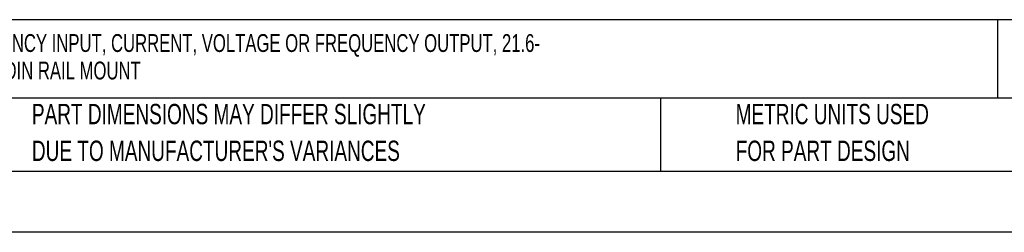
# Model space of a CAD drawing. Header units: millimetres. Extents: x 0 to 559, y 0 to 432.
# Tile 2 of 10: x 108 to 313, y 0 to 44. Entities that reach past the tile are written whole.
import ezdxf

# ---------------------------------------------------------------- set-up
doc = ezdxf.new("R2010")
doc.units = ezdxf.units.MM
doc.header["$LTSCALE"] = 2
doc.linetypes.add('CENTERX2', pattern=[20.32, 12.7, -2.54, 2.54, -2.54])
doc.layers.add('TEXT', color=140, linetype='Continuous', lineweight=25)
doc.styles.add('SLDTEXTSTYLE0', font='TXT', dxfattribs={"width": 0.7})

# ---------------------------------------------------------------- blocks, each defined once
blk = doc.blocks.new('SW_NOTE_0')
at = {"layer": 'TEXT', "color": 0, "linetype": 'CENTERX2', "lineweight": 18, "char_height": 3.7137, "attachment_point": 1, "style": 'SLDTEXTSTYLE0'}
for s, insert in [('ProSense SIGNAL CONDITIONER, ISOLATED, FREQUENCY INPUT, CURRENT, VOLTAGE OR FREQUENCY OUTPUT, 21.6-', (0, 4.79)), ('253 VAC/19.2-300 VDC OPERATING VOLTAGE, 35mm DIN RAIL MOUNT', (0, -0.93))]:
    blk.add_mtext(s, dxfattribs=dict(at, insert=insert))
blk = doc.blocks.new('SW_NOTE_0_3')
at = {"layer": 'TEXT', "color": 0, "linetype": 'CENTERX2', "lineweight": 18, "char_height": 4.2333, "attachment_point": 1, "style": 'SLDTEXTSTYLE0'}
for s, insert in [('PART DIMENSIONS MAY DIFFER SLIGHTLY', (0, 5.46)), ("DUE TO MANUFACTURER'S VARIANCES", (0, -2.19))]:
    blk.add_mtext(s, dxfattribs=dict(at, insert=insert))
blk = doc.blocks.new('SW_NOTE_0_6')
at = {"layer": 'TEXT', "color": 0, "linetype": 'CENTERX2', "lineweight": 18, "char_height": 4.2333, "attachment_point": 1, "style": 'SLDTEXTSTYLE0'}
for s, insert in [('METRIC UNITS USED', (0, 5.46)), ('FOR PART DESIGN', (0, -2.19))]:
    blk.add_mtext(s, dxfattribs=dict(at, insert=insert))

msp = doc.modelspace()

# ---------------------------------------------------------------- linework, layer by layer
at = {"color": 7, "linetype": 'Continuous'}
msp.add_line((558.805, 0.005), (0.005, 0.005), dxfattribs=at)
at = {"layer": 'TEXT'}
for p, q in [((546.1, 44.252), (12.7, 44.252)), ((311.518, 44.252), (311.518, 27.94)), ((546.1, 27.94), (12.7, 27.94)), ((241.293, 27.94), (241.293, 12.7)), ((12.7, 12.7), (546.1, 12.7))]:
    msp.add_line(p, q, dxfattribs=at)

# ---------------------------------------------------------------- block references
at = {"layer": 'TEXT', "linetype": 'CENTERX2', "lineweight": 18}
for name, p in [('SW_NOTE_0', (16.24, 36.466)), ('SW_NOTE_0_3', (110.239, 21.271)), ('SW_NOTE_0_6', (256.957, 21.271))]:
    msp.add_blockref(name, p, dxfattribs=at)

doc.saveas('drawing.dxf')
